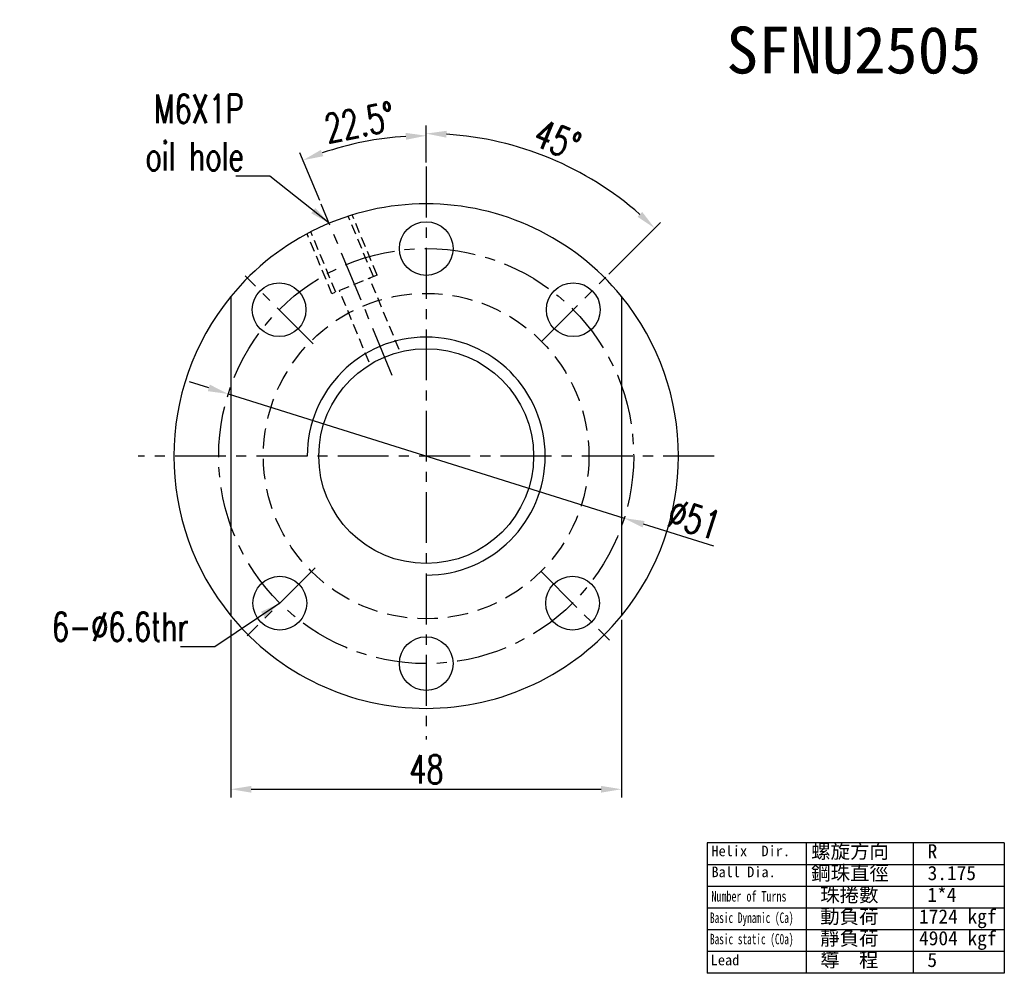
# Model space of a CAD drawing. Extents: x 564 to 765, y 41 to 158.
# Tile 1 of 40: x 564 to 685, y 41 to 158. Entities that reach past the tile are written whole.
import ezdxf
from ezdxf.enums import TextEntityAlignment as Align

# ---------------------------------------------------------------- set-up
doc = ezdxf.new("R2010")
doc.units = 0
doc.header["$MEASUREMENT"] = 0
doc.header["$PDMODE"] = 1
for name, pattern in [('CENTER', [2, 1.25, -0.25, 0.25, -0.25]), ('DASHED', [0.75, 0.5, -0.25]), ('HIDDEN', [0.375, 0.25, -0.125])]:
    doc.linetypes.add(name, pattern=pattern)
doc.layers.get('DEFPOINTS').update_dxf_attribs({"linetype": 'CONTINUOUS'})
for name, color, linetype in [('CEN', 1, 'CENTER'), ('CHA', 2, 'CONTINUOUS'), ('DIM', 4, 'CONTINUOUS'), ('HID', 2, 'HIDDEN'), ('OUT', 3, 'CONTINUOUS')]:
    doc.layers.add(name, color=color, linetype=linetype)
doc.styles.add('CHN', font='SIMPLEX.shx', dxfattribs={"width": 0.7, "bigfont": 'CHINESET.shx'})
doc.styles.add('T', font='kaiu.ttf')
doc.dimstyles.get("Standard").update_dxf_attribs({"dimscale": 0, "dimtxt": 4, "dimasz": 3, "dimexe": 1, "dimexo": 0.5, "dimgap": 1, "dimtad": 1, "dimdsep": 46, "dimtxsty": 'CHN', "dimcen": 0.09, "dimclrd": 256, "dimclre": 256, "dimclrt": 256, "dimadec": 0, "dimazin": 0, "dimtp": 1, "dimtm": 1, "dimtfac": 0.6, "dimtix": 1, "dimtmove": 2, "dimatfit": 3, "dimfxl": 1, "dimtvp": 0.85, "dimtolj": 1, "dimarcsym": 0})

# ---------------------------------------------------------------- blocks, each defined once
blk = doc.blocks.new('*D12')
at = {"layer": 'DEFPOINTS', "color": 0, "transparency": 16777216}
for p in [(590.02, 112.46), (638.68, 97.2)]:
    blk.add_point(p, dxfattribs=at)
at = {"layer": 'DIM', "color": 0, "lineweight": -2, "transparency": 16777216}
for p, q in [((587.63, 113.21), (585.25, 113.96)), ((590.02, 112.46), (638.68, 97.2)), ((649.68, 93.74), (641.07, 96.45))]:
    blk.add_line(p, q, dxfattribs=at)
at = {"layer": 'DIM', "color": 0, "transparency": 16777216}
for points in [[(587.76, 113.61), (587.51, 112.81), (590.02, 112.46)], [(641.19, 96.85), (640.94, 96.05), (638.68, 97.2)]]:
    blk.add_solid(points, dxfattribs=at)
at = {"layer": 'DIM', "color": 0, "transparency": 16777216, "insert": (647.3, 97.06), "char_height": 3.5, "attachment_point": 5, "rotation": 342.5842, "style": 'CHN'}
blk.add_mtext('\\A1;∅51', dxfattribs=at)
blk = doc.blocks.new('*D14')
at = {"layer": 'DEFPOINTS', "color": 0, "transparency": 16777216}
for p in [(609.19, 143.86), (614.35, 140.4), (601.46, 135.79), (610.18, 114.74), (614.35, 70.01)]:
    blk.add_point(p, dxfattribs=at)
at = {"layer": 'DIM', "color": 0, "lineweight": -2, "transparency": 16777216}
for p, q in [((614.35, 140.9), (614.35, 145.2)), ((601.27, 136.25), (598.84, 142.11))]:
    blk.add_line(p, q, dxfattribs=at)
blk.add_arc((614.35, 104.67), 39.53, 93.6244, 108.8756, dxfattribs=at)
at = {"layer": 'DIM', "color": 0, "transparency": 16777216}
for points in [[(611.84, 144.54), (611.86, 143.7), (614.35, 144.2)], [(601.71, 141.68), (601.41, 142.46), (599.22, 141.19)]]:
    blk.add_solid(points, dxfattribs=at)
at = {"layer": 'DIM', "color": 0, "transparency": 16777216, "insert": (606.16, 145.84), "char_height": 3.5, "attachment_point": 5, "rotation": 11.25, "style": 'CHN'}
blk.add_mtext('\\A1;22.5°', dxfattribs=at)
blk = doc.blocks.new('*D15')
at = {"layer": 'DEFPOINTS', "color": 0, "transparency": 16777216}
for p in [(614.35, 140.4), (634.21, 139.14), (636.42, 126.82), (622.29, 112.68), (614.35, 70.01)]:
    blk.add_point(p, dxfattribs=at)
at = {"layer": 'DIM', "color": 0, "lineweight": -2, "transparency": 16777216}
for p, q in [((614.35, 140.9), (614.35, 145.46)), ((636.78, 127.17), (643.14, 133.53))]:
    blk.add_line(p, q, dxfattribs=at)
blk.add_arc((614.35, 104.74), 39.71, 48.6073, 86.3927, dxfattribs=at)
at = {"layer": 'DIM', "color": 0, "transparency": 16777216}
for points in [[(616.83, 143.96), (616.86, 144.8), (614.35, 144.46)], [(640.89, 134.84), (640.32, 134.23), (642.43, 132.83)]]:
    blk.add_solid(points, dxfattribs=at)
at = {"layer": 'DIM', "color": 0, "transparency": 16777216, "insert": (630.48, 143.7), "char_height": 3.5, "attachment_point": 5, "rotation": 337.5, "style": 'CHN'}
blk.add_mtext('\\A1;45°', dxfattribs=at)
blk = doc.blocks.new('*D16')
at = {"layer": 'DEFPOINTS', "color": 0, "transparency": 16777216}
for p in [(590.35, 85.21), (638.35, 85.21), (638.35, 63.89)]:
    blk.add_point(p, dxfattribs=at)
at = {"layer": 'DIM', "color": 0, "lineweight": -2, "transparency": 16777216}
for p, q in [((590.35, 84.71), (590.35, 62.89)), ((638.35, 84.71), (638.35, 62.89)), ((592.85, 63.89), (635.85, 63.89))]:
    blk.add_line(p, q, dxfattribs=at)
at = {"layer": 'DIM', "color": 0, "transparency": 16777216}
for points in [[(592.85, 64.3), (592.85, 63.47), (590.35, 63.89)], [(635.85, 64.3), (635.85, 63.47), (638.35, 63.89)]]:
    blk.add_solid(points, dxfattribs=at)
at = {"layer": 'DIM', "color": 0, "transparency": 16777216, "insert": (614.38, 66.34), "char_height": 3.5, "attachment_point": 5, "style": 'CHN'}
blk.add_mtext('\\A1;48', dxfattribs=at)

msp = doc.modelspace()

# ---------------------------------------------------------------- linework, layer by layer
at = {"layer": 'CEN', "color": 7, "linetype": 'CENTER', "ltscale": 5}
for p, q in [((614.34891, 140.40138), (614.34891, 70.01219)), ((610.17796, 114.7404), (601.4592, 135.78934)), ((600.45452, 118.63738), (592.11833, 126.97356)), ((628.53354, 118.92761), (636.4245, 126.81856)), ((649.73411, 104.82809), (578.96372, 104.82809)), ((600.71426, 91.10832), (592.33999, 82.73405)), ((628.46225, 90.62964), (636.8779, 82.214))]:
    msp.add_line(p, q, dxfattribs=at)
msp.add_circle((614.34891, 104.82809), 25.5, dxfattribs=at)
at = {"layer": 'DIM', "color": 0}
for p, q in [((685.37928, 57.28379), (648.87554, 57.28379)), ((648.87554, 57.28379), (648.87554, 41.27101)), ((661.04345, 57.28379), (661.04345, 41.27101)), ((674.21137, 57.28379), (674.21137, 41.27101)), ((685.37928, 57.28379), (685.37928, 41.27101)), ((685.37928, 54.61499), (648.87554, 54.61499)), ((685.37928, 51.9462), (648.87554, 51.9462)), ((685.37928, 49.2774), (648.87554, 49.2774)), ((685.37928, 46.6086), (648.87554, 46.6086)), ((685.37928, 43.9398), (648.87554, 43.9398)), ((685.37928, 41.27101), (648.87554, 41.27101))]:
    msp.add_line(p, q, dxfattribs=at)
at = {"layer": 'DIM', "color": 7}
for start, end in [(140.7409651, 219.2590349), (320.7409651, 39.2590349)]:
    msp.add_arc((614.34891, 104.82809), 30.99602, start, end, dxfattribs=at)
at = {"layer": 'DIM', "color": 7, "linetype": 'Continuous', "ltscale": 5}
msp.add_arc((614.34891, 104.82809), 14.625, 270, 180, dxfattribs=at)
at = {"layer": 'HID', "color": 7, "ltscale": 5}
for p, q in [((607.85418, 126.88332), (604.77602, 134.31466)), ((608.31612, 127.07466), (605.25465, 134.4657)), ((602.77284, 124.77856), (599.7155, 132.15964)), ((603.23478, 124.9699), (600.16005, 132.39296)), ((608.31612, 127.07466), (602.77284, 124.77856)), ((611.02846, 117.91337), (607.39224, 126.69198)), ((607.33984, 116.36598), (603.69672, 125.16124))]:
    msp.add_line(p, q, dxfattribs=at)
at = {"layer": 'HID', "color": 7, "linetype": 'DASHED', "ltscale": 5}
msp.add_circle((614.34891, 104.82809), 20, dxfattribs=at)
at = {"layer": 'OUT', "color": 7, "ltscale": 5}
for p, q in [((590.34891, 124.44322), (590.34891, 85.21296)), ((638.34891, 124.45579), (638.34891, 85.20039))]:
    msp.add_line(p, q, dxfattribs=at)
at = {"layer": 'OUT', "color": 7}
for centre in [(614.34891, 130.32809), (596.27519, 122.81671), (632.42264, 122.81671), (596.3603, 86.75436), (632.33753, 86.75436), (614.34891, 79.32809)]:
    msp.add_circle(centre, 3.3, dxfattribs=at)
at = {"layer": 'OUT', "color": 7, "linetype": 'Continuous', "ltscale": 5}
msp.add_circle((614.34891, 104.82809), 13.2, dxfattribs=at)
at = {"layer": 'OUT', "color": 7, "ltscale": 5}
for start, end in [(39.2830184, 140.7469712), (219.2530288, 320.7169816)]:
    msp.add_arc((614.35405, 104.82809), 31, start, end, dxfattribs=at)

# ---------------------------------------------------------------- texts
at = {"layer": 'CHA', "color": 0, "style": 'T'}
msp.add_text('SFNU2505', height=5.76, dxfattribs=at).set_placement((666.9045, 154.72627), align=Align.MIDDLE)
at = {"layer": 'DIM', "color": 0, "style": 'T'}
for s, height, p in [('Helix  Dir.', 1.29024, (649.4055, 55.65997)), ('螺旋方向', 1.75, (661.66174, 55.38934)), ('R', 1.75, (675.96744, 55.38934)), ('Ball Dia.', 1.29024, (649.4055, 53.08331)), ('鋼珠直徑', 1.75, (661.66174, 52.72054)), ('3.175', 1.75, (675.96744, 52.72054)), ('珠捲數', 1.75, (662.7729, 50.05175)), ('1*4', 1.75, (675.94081, 50.05175)), ('動負荷', 1.75, (662.7729, 47.38295)), ('1724 kgf', 1.75, (674.91514, 47.38295)), ('靜負荷', 1.75, (662.7729, 44.71416)), ('4904 kgf', 1.75, (674.91514, 44.71416)), ('Lead', 1.29024, (649.31336, 42.25605)), ('導  程', 1.75, (662.7729, 42.04536)), ('5', 1.75, (675.94081, 42.04536))]:
    msp.add_text(s, height=height, dxfattribs=at).set_placement(p)
for s, width, p in [('Number of Turns', 0.7, (649.4055, 50.09135)), ('Basic Dynamic (Ca)', 0.65, (649.22123, 47.45471)), ('Basic static (C0a)', 0.65, (649.22123, 44.8346))]:
    msp.add_text(s, height=1.29024, dxfattribs=dict(at, width=width)).set_placement(p)
at = {"layer": 'DIM', "color": 7, "char_height": 3.5, "attachment_point": 9, "style": 'CHN'}
for s, insert in [('\\A1;M6X1P\\Poil hole', (591.9366, 139.9212)), ('6-%%C6.6thr', (585.15392, 82.09469))]:
    msp.add_mtext(s, dxfattribs=dict(at, insert=insert))

# ---------------------------------------------------------------- dimensions: what is measured, and where the dimension line sits
at = {"layer": 'DIM', "color": 7}
for base, line1, line2, override, picture, middle in [((609.18961, 143.85964), ((610.17796, 114.7404), (601.4592, 135.78934)), ((614.34891, 140.40138), (614.34891, 70.01219)), {"dimscale": 1, "dimtxt": 3.5, "dimasz": 2.5, "dimgap": 0.7, "dimdec": 4, "dimclrd": 0, "dimclre": 0, "dimclrt": 0, "dimadec": 2, "dimazin": 2, "dimtdec": 4, "dimtmove": 0}, '*D14', (606.15961, 145.84122)), ((634.20639, 139.13714), ((614.34891, 140.40138), (614.34891, 70.01219)), ((622.28749, 112.68155), (636.4245, 126.81856)), {"dimscale": 1, "dimtxt": 3.5, "dimasz": 2.5, "dimgap": 0.7, "dimdec": 4, "dimclrd": 0, "dimclre": 0, "dimclrt": 0, "dimtdec": 4, "dimtmove": 0}, '*D15', (630.48475, 143.69832))]:
    dim = msp.add_angular_dim_2l(base=base, line1=line1, line2=line2, dimstyle='STANDARD', override=override, dxfattribs=at)
    dim.commit()
    dim.dimension.update_dxf_attribs({"geometry": picture, "text_midpoint": middle})
dim = msp.add_diameter_dim_2p(p1=(590.01789, 112.46033), p2=(638.67994, 97.19585), dimstyle='STANDARD', override={"dimscale": 1, "dimtxt": 3.5, "dimasz": 2.5, "dimgap": 0.7, "dimdec": 4, "dimclrd": 0, "dimclrt": 0, "dimtdec": 4, "dimtmove": 0}, dxfattribs=at)
dim.commit()
dim.dimension.update_dxf_attribs({"geometry": '*D12', "text_midpoint": (647.30094, 97.05929)})
dim = msp.add_linear_dim(base=(638.34891, 63.88827), p1=(590.34891, 85.21296), p2=(638.34891, 85.21296), dimstyle='STANDARD', override={"dimscale": 1, "dimtxt": 3.5, "dimasz": 2.5, "dimgap": 0.7, "dimdec": 4, "dimclrd": 0, "dimclre": 0, "dimclrt": 0, "dimtdec": 4, "dimtmove": 0}, dxfattribs=at)
dim.commit()
dim.dimension.update_dxf_attribs({"geometry": '*D16', "text_midpoint": (614.3768, 63.88827), "dimtype": 160})

# ---------------------------------------------------------------- leaders
at = {"layer": 'DIM', "color": 7, "annotation_type": 0, "has_hookline": 1, "hookline_direction": 1}
for points in [[(602.4309, 133.44345), (595.1366, 139.2212), (592.6366, 139.2212)], [(596.3603, 86.75436), (588.35392, 81.39469), (585.85392, 81.39469)]]:
    msp.add_leader(points, dimstyle='STANDARD', override={"dimscale": 1, "dimtxt": 3.5, "dimasz": 2.5, "dimgap": 0.7, "dimdec": 4, "dimclrd": 0, "dimtdec": 4, "dimtmove": 0}, dxfattribs=at)

doc.saveas('drawing.dxf')
